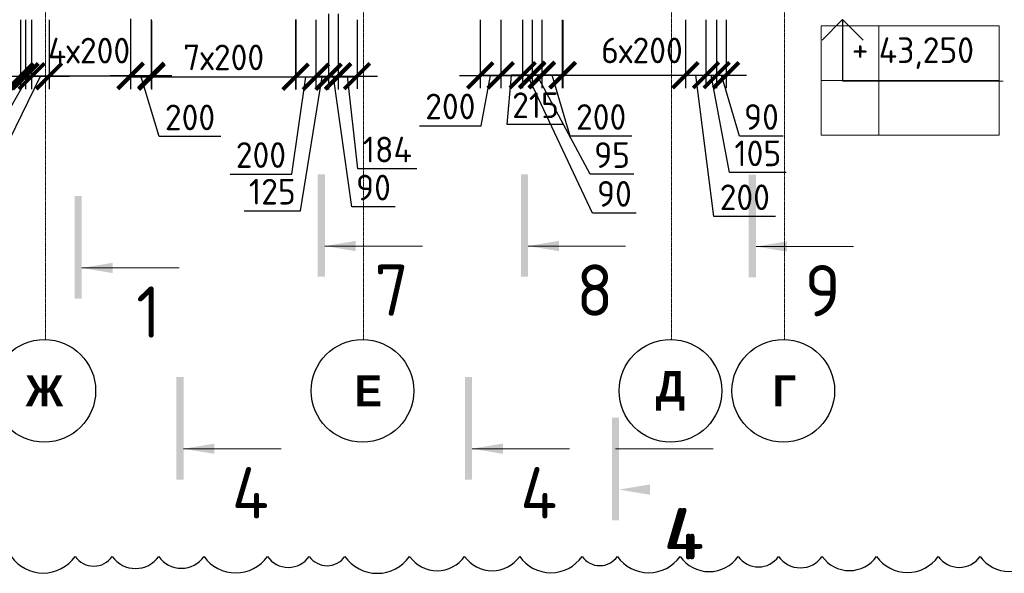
# Model space of a CAD drawing. Header units: millimetres. Extents: x 247266 to 730847, y -636031 to 10052.
# Tile 106 of 256: x 533366 to 542960, y -314360 to -308966. Entities that reach past the tile are written whole.
import ezdxf

# ---------------------------------------------------------------- set-up
doc = ezdxf.new("R2010")
doc.units = ezdxf.units.MM
doc.linetypes.add('______5', pattern=[1100, 800, -100, 100, -100])
doc.linetypes.add('осевая', pattern=[50.8, 31.75, -6.35, 6.35, -6.35])
for name, color, linetype, lineweight in [('RAZMER', 7, 'Continuous', 15), ('АС-Таблицы', 7, 'Continuous', 20), ('Оси', 7, '______5', 18), ('отметки', 7, 'Continuous', 18), ('Узлы', 7, 'Continuous', 0)]:
    doc.layers.add(name, color=color, linetype=linetype, lineweight=lineweight)
doc.layers.add('Исправления', color=1, linetype='Continuous')
doc.layers.add('РАЗМЕРЫ', color=7, linetype='Continuous')
doc.styles.add('Century Gothic', font='GOTHIC.TTF')
doc.styles.add('GOST-2.304_Type-B', font='GOST_Common.ttf')
doc.styles.add('ГОСТ', font='GOST_Common.ttf')
doc.dimstyles.new('СПДС', dxfattribs={"dimscale": 100, "dimtxt": 2.5, "dimasz": 2.5, "dimexe": 1.25, "dimexo": 0, "dimtad": 1, "dimdec": 0, "dimtxsty": 'GOST-2.304_Type-B', "dimblk": 'ARCHTICK', "dimcen": 2.5, "dimdle": 2, "dimadec": 0, "dimazin": 2, "dimtfac": 0.75, "dimtdec": 0, "dimtmove": 1, "dimatfit": 3, "dimfxl": 1, "dimtolj": 1, "dimarcsym": 1})

# ---------------------------------------------------------------- blocks, each defined once
blk = doc.blocks.new('NSY101')
at = {"color": 0, "linetype": 'ByBlock', "lineweight": -2}
blk.add_circle((0, 0), 50, dxfattribs=at)
blk = doc.blocks.new('*T3086')
at = {"layer": 'DEFPOINTS', "color": 8, "linetype": 'ByBlock', "lineweight": 0}
for p, q in [((0, 1066.7), (1734.3, 1066.7)), ((0, 0), (0, 1066.7)), ((561.2, 0), (561.2, 1066.7)), ((1734.3, 0), (1734.3, 1066.7)), ((0, 533.3), (1734.3, 533.3)), ((0, 0), (1734.3, 0))]:
    blk.add_line(p, q, dxfattribs=at)
at = {"layer": 'АС-Таблицы', "color": 0, "char_height": 250, "style": 'ГОСТ'}
for s, insert, width, attachment_point in [('43,250', (561.2, 800), 1173.087, 4), ('+', (461.2, 966.7), 361.223, 3)]:
    blk.add_mtext(s, dxfattribs=dict(at, insert=insert, width=width, attachment_point=attachment_point))
blk = doc.blocks.new('_ArchTick')
at = {"color": 0, "linetype": 'ByBlock', "const_width": 0.15}
blk.add_lwpolyline([(-0.5, -0.5), (0.5, 0.5)], dxfattribs=at)
blk = doc.blocks.new('*D3412')
at = {"layer": 'DEFPOINTS', "color": 0, "ltscale": 100}
for p in [(533373.1, -308968.5), (533422.9, -308968.7), (533422.9, -309516.5)]:
    blk.add_point(p, dxfattribs=at)
at = {"layer": 'РАЗМЕРЫ', "color": 0, "lineweight": -2}
for p, q in [((533373.1, -308968.5), (533373.1, -309641.5)), ((533422.9, -308968.7), (533422.9, -309641.5)), ((533072.6, -309927.5), (533398, -309516.5)), ((533173.1, -309516.5), (533622.9, -309516.5)), ((532647.3, -309927.5), (533072.6, -309927.5))]:
    blk.add_line(p, q, dxfattribs=at)
at = {"layer": 'РАЗМЕРЫ', "color": 0, "lineweight": -2, "ltscale": 100, "xscale": 250, "yscale": 250, "zscale": 250}
blk.add_blockref('_ArchTick', (533373.1, -309516.5), dxfattribs=at)
at = {"layer": 'РАЗМЕРЫ', "color": 0, "lineweight": -2, "ltscale": 100, "xscale": 250, "yscale": 250, "zscale": 250, "rotation": 180}
blk.add_blockref('_ArchTick', (533422.9, -309516.5), dxfattribs=at)
at = {"layer": 'РАЗМЕРЫ', "color": 0, "ltscale": 100, "insert": (532859.9, -309739.9), "char_height": 250, "attachment_point": 5, "style": 'GOST-2.304_Type-B'}
blk.add_mtext('\\A1;50', dxfattribs=at)
blk = doc.blocks.new('*D3413')
at = {"layer": 'DEFPOINTS', "color": 0, "ltscale": 100}
for p in [(533422.9, -308968.7), (533483, -308967.8), (533483, -309516.5)]:
    blk.add_point(p, dxfattribs=at)
at = {"layer": 'РАЗМЕРЫ', "color": 0, "lineweight": -2}
for p, q in [((533422.9, -308968.7), (533422.9, -309641.5)), ((533483, -308967.8), (533483, -309641.5)), ((532979.6, -310340.7), (533452.9, -309516.5)), ((533222.9, -309516.5), (533683, -309516.5)), ((532554.3, -310340.7), (532979.6, -310340.7))]:
    blk.add_line(p, q, dxfattribs=at)
at = {"layer": 'РАЗМЕРЫ', "color": 0, "lineweight": -2, "ltscale": 100, "xscale": 250, "yscale": 250, "zscale": 250}
blk.add_blockref('_ArchTick', (533422.9, -309516.5), dxfattribs=at)
at = {"layer": 'РАЗМЕРЫ', "color": 0, "lineweight": -2, "ltscale": 100, "xscale": 250, "yscale": 250, "zscale": 250, "rotation": 180}
blk.add_blockref('_ArchTick', (533483, -309516.5), dxfattribs=at)
at = {"layer": 'РАЗМЕРЫ', "color": 0, "ltscale": 100, "insert": (532766.9, -310153.1), "char_height": 250, "attachment_point": 5, "style": 'GOST-2.304_Type-B'}
blk.add_mtext('\\A1;60', dxfattribs=at)
blk = doc.blocks.new('*D3414')
at = {"layer": 'DEFPOINTS', "color": 0, "ltscale": 100}
for p in [(533483, -308968.5), (533653, -308967.8), (533653, -309516.5)]:
    blk.add_point(p, dxfattribs=at)
at = {"layer": 'РАЗМЕРЫ', "color": 0, "lineweight": -2}
for p, q in [((533483, -308968.5), (533483, -309641.5)), ((533653, -308967.8), (533653, -309641.5)), ((532860.9, -310968.8), (533568, -309516.5)), ((533283, -309516.5), (533853, -309516.5)), ((532310.5, -310968.8), (532860.9, -310968.8))]:
    blk.add_line(p, q, dxfattribs=at)
at = {"layer": 'РАЗМЕРЫ', "color": 0, "lineweight": -2, "ltscale": 100, "xscale": 250, "yscale": 250, "zscale": 250, "rotation": 180}
blk.add_blockref('_ArchTick', (533483, -309516.5), dxfattribs=at)
at = {"layer": 'РАЗМЕРЫ', "color": 0, "lineweight": -2, "ltscale": 100, "xscale": 250, "yscale": 250, "zscale": 250}
blk.add_blockref('_ArchTick', (533653, -309516.5), dxfattribs=at)
at = {"layer": 'РАЗМЕРЫ', "color": 0, "ltscale": 100, "insert": (532585.7, -310781), "char_height": 250, "attachment_point": 5, "style": 'GOST-2.304_Type-B'}
blk.add_mtext('\\A1;170', dxfattribs=at)
blk = doc.blocks.new('*D3415')
at = {"layer": 'DEFPOINTS', "color": 0, "ltscale": 100}
for p in [(533653, -308968.5), (534447.6, -308958.7), (533653, -309516.5)]:
    blk.add_point(p, dxfattribs=at)
at = {"layer": 'РАЗМЕРЫ', "color": 0, "lineweight": -2}
for p, q in [((533653, -308968.5), (533653, -309641.5)), ((534447.6, -308958.7), (534447.6, -309641.5)), ((534647.6, -309516.5), (533453, -309516.5))]:
    blk.add_line(p, q, dxfattribs=at)
at = {"layer": 'РАЗМЕРЫ', "color": 0, "lineweight": -2, "ltscale": 100, "xscale": 250, "yscale": 250, "zscale": 250, "rotation": 180}
blk.add_blockref('_ArchTick', (533653, -309516.5), dxfattribs=at)
at = {"layer": 'РАЗМЕРЫ', "color": 0, "lineweight": -2, "ltscale": 100, "xscale": 250, "yscale": 250, "zscale": 250}
blk.add_blockref('_ArchTick', (534447.6, -309516.5), dxfattribs=at)
at = {"layer": 'РАЗМЕРЫ', "color": 0, "ltscale": 100, "insert": (534041.9, -309267.3), "char_height": 250, "attachment_point": 5, "style": 'GOST-2.304_Type-B'}
blk.add_mtext('\\A1;4х200', dxfattribs=at)
blk = doc.blocks.new('*D3416')
at = {"layer": 'DEFPOINTS', "color": 0, "ltscale": 100}
for p in [(534447.6, -308963.6), (534647.6, -308962.9), (534447.6, -309511.6)]:
    blk.add_point(p, dxfattribs=at)
at = {"layer": 'РАЗМЕРЫ', "color": 0, "lineweight": -2}
for p, q in [((534447.6, -308963.6), (534447.6, -309636.6)), ((534647.6, -308962.9), (534647.6, -309636.6)), ((534847.6, -309511.6), (534247.6, -309511.6)), ((534725.8, -310105.7), (534547.6, -309511.6)), ((535326.3, -310105.7), (534725.8, -310105.7))]:
    blk.add_line(p, q, dxfattribs=at)
at = {"layer": 'РАЗМЕРЫ', "color": 0, "lineweight": -2, "ltscale": 100, "xscale": 250, "yscale": 250, "zscale": 250, "rotation": 180}
blk.add_blockref('_ArchTick', (534447.6, -309511.6), dxfattribs=at)
at = {"layer": 'РАЗМЕРЫ', "color": 0, "lineweight": -2, "ltscale": 100, "xscale": 250, "yscale": 250, "zscale": 250}
blk.add_blockref('_ArchTick', (534647.6, -309511.6), dxfattribs=at)
at = {"layer": 'РАЗМЕРЫ', "color": 0, "ltscale": 100, "insert": (535026, -309918.1), "char_height": 250, "attachment_point": 5, "style": 'GOST-2.304_Type-B'}
blk.add_mtext('\\A1;200', dxfattribs=at)
blk = doc.blocks.new('*D3417')
at = {"layer": 'DEFPOINTS', "color": 0, "ltscale": 100}
for p in [(534651.8, -308978.4), (536055.4, -308963.4), (536055.4, -309521.4)]:
    blk.add_point(p, dxfattribs=at)
at = {"layer": 'РАЗМЕРЫ', "color": 0, "lineweight": -2}
for p, q in [((534651.8, -308978.4), (534651.8, -309646.4)), ((536055.4, -308963.4), (536055.4, -309646.4)), ((534451.8, -309521.4), (536255.4, -309521.4))]:
    blk.add_line(p, q, dxfattribs=at)
at = {"layer": 'РАЗМЕРЫ', "color": 0, "lineweight": -2, "ltscale": 100, "xscale": 250, "yscale": 250, "zscale": 250, "rotation": 180}
blk.add_blockref('_ArchTick', (534651.8, -309521.4), dxfattribs=at)
at = {"layer": 'РАЗМЕРЫ', "color": 0, "lineweight": -2, "ltscale": 100, "xscale": 250, "yscale": 250, "zscale": 250}
blk.add_blockref('_ArchTick', (536055.4, -309521.4), dxfattribs=at)
at = {"layer": 'РАЗМЕРЫ', "color": 0, "ltscale": 100, "insert": (535353.6, -309333.5), "char_height": 250, "attachment_point": 5, "style": 'GOST-2.304_Type-B'}
blk.add_mtext('\\A1;7х200', dxfattribs=at)
blk = doc.blocks.new('*D3418')
at = {"layer": 'DEFPOINTS', "color": 0, "ltscale": 100}
for p in [(536053, -308967.8), (536253, -308967.8), (536253, -309521.4)]:
    blk.add_point(p, dxfattribs=at)
at = {"layer": 'РАЗМЕРЫ', "color": 0, "lineweight": -2}
for p, q in [((536053, -308967.8), (536053, -309646.4)), ((536253, -308967.8), (536253, -309646.4)), ((535853, -309521.4), (536453, -309521.4)), ((536017.4, -310472.4), (536153, -309521.4)), ((535416.9, -310472.4), (536017.4, -310472.4))]:
    blk.add_line(p, q, dxfattribs=at)
at = {"layer": 'РАЗМЕРЫ', "color": 0, "lineweight": -2, "ltscale": 100, "xscale": 250, "yscale": 250, "zscale": 250, "rotation": 180}
blk.add_blockref('_ArchTick', (536053, -309521.4), dxfattribs=at)
at = {"layer": 'РАЗМЕРЫ', "color": 0, "lineweight": -2, "ltscale": 100, "xscale": 250, "yscale": 250, "zscale": 250}
blk.add_blockref('_ArchTick', (536253, -309521.4), dxfattribs=at)
at = {"layer": 'РАЗМЕРЫ', "color": 0, "ltscale": 100, "insert": (535717.1, -310284.8), "char_height": 250, "attachment_point": 5, "style": 'GOST-2.304_Type-B'}
blk.add_mtext('\\A1;200', dxfattribs=at)
blk = doc.blocks.new('*D3419')
at = {"layer": 'DEFPOINTS', "color": 0, "ltscale": 100}
for p in [(536253, -308967.8), (536376.7, -308968.1), (536376.7, -309521.4)]:
    blk.add_point(p, dxfattribs=at)
at = {"layer": 'РАЗМЕРЫ', "color": 0, "lineweight": -2}
for p, q in [((536253, -308967.8), (536253, -309646.4)), ((536376.7, -308968.1), (536376.7, -309646.4)), ((536053, -309521.4), (536576.7, -309521.4)), ((536103.2, -310829.5), (536314.8, -309521.4)), ((535552.8, -310829.5), (536103.2, -310829.5))]:
    blk.add_line(p, q, dxfattribs=at)
at = {"layer": 'РАЗМЕРЫ', "color": 0, "lineweight": -2, "ltscale": 100, "xscale": 250, "yscale": 250, "zscale": 250}
blk.add_blockref('_ArchTick', (536253, -309521.4), dxfattribs=at)
at = {"layer": 'РАЗМЕРЫ', "color": 0, "lineweight": -2, "ltscale": 100, "xscale": 250, "yscale": 250, "zscale": 250, "rotation": 180}
blk.add_blockref('_ArchTick', (536376.7, -309521.4), dxfattribs=at)
at = {"layer": 'РАЗМЕРЫ', "color": 0, "ltscale": 100, "insert": (535828, -310641.9), "char_height": 250, "attachment_point": 5, "style": 'GOST-2.304_Type-B'}
blk.add_mtext('\\A1;125', dxfattribs=at)
blk = doc.blocks.new('*D3420')
at = {"layer": 'DEFPOINTS', "color": 0, "ltscale": 100}
for p in [(536376.7, -308907.8), (536469, -308907.8), (536469, -309521.4)]:
    blk.add_point(p, dxfattribs=at)
at = {"layer": 'РАЗМЕРЫ', "color": 0, "lineweight": -2}
for p, q in [((536376.7, -308907.8), (536376.7, -309646.4)), ((536469, -308907.8), (536469, -309646.4)), ((536176.7, -309521.4), (536669, -309521.4)), ((536601, -310789.2), (536422.8, -309521.4)), ((537026.3, -310789.2), (536601, -310789.2))]:
    blk.add_line(p, q, dxfattribs=at)
at = {"layer": 'РАЗМЕРЫ', "color": 0, "lineweight": -2, "ltscale": 100, "xscale": 250, "yscale": 250, "zscale": 250}
blk.add_blockref('_ArchTick', (536376.7, -309521.4), dxfattribs=at)
at = {"layer": 'РАЗМЕРЫ', "color": 0, "lineweight": -2, "ltscale": 100, "xscale": 250, "yscale": 250, "zscale": 250, "rotation": 180}
blk.add_blockref('_ArchTick', (536469, -309521.4), dxfattribs=at)
at = {"layer": 'РАЗМЕРЫ', "color": 0, "ltscale": 100, "insert": (536813.6, -310601.6), "char_height": 250, "attachment_point": 5, "style": 'GOST-2.304_Type-B'}
blk.add_mtext('\\A1;90', dxfattribs=at)
blk = doc.blocks.new('*D3421')
at = {"layer": 'DEFPOINTS', "color": 0, "ltscale": 100}
for p in [(536469, -308968.5), (536653, -308967.8), (536653, -309516.1)]:
    blk.add_point(p, dxfattribs=at)
at = {"layer": 'РАЗМЕРЫ', "color": 0, "lineweight": -2}
for p, q in [((536469, -308968.5), (536469, -309641.1)), ((536653, -308967.8), (536653, -309641.1)), ((536269, -309516.1), (536853, -309516.1)), ((536660.6, -310418.7), (536561, -309516.1)), ((537236.1, -310418.7), (536660.6, -310418.7))]:
    blk.add_line(p, q, dxfattribs=at)
at = {"layer": 'РАЗМЕРЫ', "color": 0, "lineweight": -2, "ltscale": 100, "xscale": 250, "yscale": 250, "zscale": 250, "rotation": 180}
blk.add_blockref('_ArchTick', (536469, -309516.1), dxfattribs=at)
at = {"layer": 'РАЗМЕРЫ', "color": 0, "lineweight": -2, "ltscale": 100, "xscale": 250, "yscale": 250, "zscale": 250}
blk.add_blockref('_ArchTick', (536653, -309516.1), dxfattribs=at)
at = {"layer": 'РАЗМЕРЫ', "color": 0, "ltscale": 100, "insert": (536948.3, -310231.2), "char_height": 250, "attachment_point": 5, "style": 'GOST-2.304_Type-B'}
blk.add_mtext('\\A1;184', dxfattribs=at)
blk = doc.blocks.new('*D3422')
at = {"layer": 'DEFPOINTS', "color": 0, "ltscale": 100}
for p in [(537853, -308967.8), (538053, -308967.8), (538053, -309509.8)]:
    blk.add_point(p, dxfattribs=at)
at = {"layer": 'РАЗМЕРЫ', "color": 0, "lineweight": -2}
for p, q in [((537853, -308967.8), (537853, -309634.8)), ((538053, -308967.8), (538053, -309634.8)), ((537653, -309509.8), (538253, -309509.8)), ((537862.6, -309999), (537953, -309509.8)), ((537262.1, -309999), (537862.6, -309999))]:
    blk.add_line(p, q, dxfattribs=at)
at = {"layer": 'РАЗМЕРЫ', "color": 0, "lineweight": -2, "ltscale": 100, "xscale": 250, "yscale": 250, "zscale": 250, "rotation": 180}
blk.add_blockref('_ArchTick', (537853, -309509.8), dxfattribs=at)
at = {"layer": 'РАЗМЕРЫ', "color": 0, "lineweight": -2, "ltscale": 100, "xscale": 250, "yscale": 250, "zscale": 250}
blk.add_blockref('_ArchTick', (538053, -309509.8), dxfattribs=at)
at = {"layer": 'РАЗМЕРЫ', "color": 0, "ltscale": 100, "insert": (537562.3, -309811.4), "char_height": 250, "attachment_point": 5, "style": 'GOST-2.304_Type-B'}
blk.add_mtext('\\A1;200', dxfattribs=at)
blk = doc.blocks.new('*D3423')
at = {"layer": 'DEFPOINTS', "color": 0, "ltscale": 100}
for p in [(538053, -308968.5), (538266.7, -308968.1), (538266.7, -309507.8)]:
    blk.add_point(p, dxfattribs=at)
at = {"layer": 'РАЗМЕРЫ', "color": 0, "lineweight": -2}
for p, q in [((538053, -308968.5), (538053, -309632.8)), ((538266.7, -308968.1), (538266.7, -309632.8)), ((537853, -309507.8), (538466.7, -309507.8)), ((538117.3, -309987.1), (538159.8, -309507.8)), ((538667.7, -309987.1), (538117.3, -309987.1))]:
    blk.add_line(p, q, dxfattribs=at)
at = {"layer": 'РАЗМЕРЫ', "color": 0, "lineweight": -2, "ltscale": 100, "xscale": 250, "yscale": 250, "zscale": 250, "rotation": 180}
blk.add_blockref('_ArchTick', (538053, -309507.8), dxfattribs=at)
at = {"layer": 'РАЗМЕРЫ', "color": 0, "lineweight": -2, "ltscale": 100, "xscale": 250, "yscale": 250, "zscale": 250}
blk.add_blockref('_ArchTick', (538266.7, -309507.8), dxfattribs=at)
at = {"layer": 'РАЗМЕРЫ', "color": 0, "ltscale": 100, "insert": (538392.5, -309799.5), "char_height": 250, "attachment_point": 5, "style": 'GOST-2.304_Type-B'}
blk.add_mtext('\\A1;215', dxfattribs=at)
blk = doc.blocks.new('*D3424')
at = {"layer": 'DEFPOINTS', "color": 0, "ltscale": 100}
for p in [(538266.7, -308968.5), (538359, -308968.1), (538359, -309507.8)]:
    blk.add_point(p, dxfattribs=at)
at = {"layer": 'РАЗМЕРЫ', "color": 0, "lineweight": -2}
for p, q in [((538266.7, -308968.5), (538266.7, -309632.8)), ((538359, -308968.1), (538359, -309632.8)), ((538066.7, -309507.8), (538559, -309507.8)), ((538948.4, -310850.5), (538312.8, -309507.8)), ((539373.7, -310850.5), (538948.4, -310850.5))]:
    blk.add_line(p, q, dxfattribs=at)
at = {"layer": 'РАЗМЕРЫ', "color": 0, "lineweight": -2, "ltscale": 100, "xscale": 250, "yscale": 250, "zscale": 250}
blk.add_blockref('_ArchTick', (538266.7, -309507.8), dxfattribs=at)
at = {"layer": 'РАЗМЕРЫ', "color": 0, "lineweight": -2, "ltscale": 100, "xscale": 250, "yscale": 250, "zscale": 250, "rotation": 180}
blk.add_blockref('_ArchTick', (538359, -309507.8), dxfattribs=at)
at = {"layer": 'РАЗМЕРЫ', "color": 0, "ltscale": 100, "insert": (539161, -310662.9), "char_height": 250, "attachment_point": 5, "style": 'GOST-2.304_Type-B'}
blk.add_mtext('\\A1;90', dxfattribs=at)
blk = doc.blocks.new('*D3425')
at = {"layer": 'DEFPOINTS', "color": 0, "ltscale": 100}
for p in [(538359, -308968.1), (538453, -308967.8), (538453, -309502.3)]:
    blk.add_point(p, dxfattribs=at)
at = {"layer": 'РАЗМЕРЫ', "color": 0, "lineweight": -2}
for p, q in [((538359, -308968.1), (538359, -309627.3)), ((538453, -308967.8), (538453, -309627.3)), ((538159, -309502.3), (538653, -309502.3)), ((538925.5, -310472.6), (538406, -309502.3)), ((539350.8, -310472.6), (538925.5, -310472.6))]:
    blk.add_line(p, q, dxfattribs=at)
at = {"layer": 'РАЗМЕРЫ', "color": 0, "lineweight": -2, "ltscale": 100, "xscale": 250, "yscale": 250, "zscale": 250}
blk.add_blockref('_ArchTick', (538359, -309502.3), dxfattribs=at)
at = {"layer": 'РАЗМЕРЫ', "color": 0, "lineweight": -2, "ltscale": 100, "xscale": 250, "yscale": 250, "zscale": 250, "rotation": 180}
blk.add_blockref('_ArchTick', (538453, -309502.3), dxfattribs=at)
at = {"layer": 'РАЗМЕРЫ', "color": 0, "ltscale": 100, "insert": (539138.1, -310285), "char_height": 250, "attachment_point": 5, "style": 'GOST-2.304_Type-B'}
blk.add_mtext('\\A1;95', dxfattribs=at)
blk = doc.blocks.new('*D3426')
at = {"layer": 'DEFPOINTS', "color": 0, "ltscale": 100}
for p in [(538453, -308968.5), (538653, -308967.8), (538653, -309507.5)]:
    blk.add_point(p, dxfattribs=at)
at = {"layer": 'РАЗМЕРЫ', "color": 0, "lineweight": -2}
for p, q in [((538453, -308968.5), (538453, -309632.5)), ((538653, -308967.8), (538653, -309632.5)), ((538253, -309507.5), (538853, -309507.5)), ((538731.2, -310101.6), (538553, -309507.5)), ((539331.7, -310101.6), (538731.2, -310101.6))]:
    blk.add_line(p, q, dxfattribs=at)
at = {"layer": 'РАЗМЕРЫ', "color": 0, "lineweight": -2, "ltscale": 100, "xscale": 250, "yscale": 250, "zscale": 250, "rotation": 180}
blk.add_blockref('_ArchTick', (538453, -309507.5), dxfattribs=at)
at = {"layer": 'РАЗМЕРЫ', "color": 0, "lineweight": -2, "ltscale": 100, "xscale": 250, "yscale": 250, "zscale": 250}
blk.add_blockref('_ArchTick', (538653, -309507.5), dxfattribs=at)
at = {"layer": 'РАЗМЕРЫ', "color": 0, "ltscale": 100, "insert": (539031.5, -309914), "char_height": 250, "attachment_point": 5, "style": 'GOST-2.304_Type-B'}
blk.add_mtext('\\A1;200', dxfattribs=at)
blk = doc.blocks.new('*D3427')
at = {"layer": 'DEFPOINTS', "color": 0, "ltscale": 100}
for p in [(538659.5, -308970.4), (539853, -308967.8), (539853, -309507.5)]:
    blk.add_point(p, dxfattribs=at)
at = {"layer": 'РАЗМЕРЫ', "color": 0, "lineweight": -2}
for p, q in [((538659.5, -308970.4), (538659.5, -309632.5)), ((539853, -308967.8), (539853, -309632.5)), ((538459.5, -309507.5), (540053, -309507.5))]:
    blk.add_line(p, q, dxfattribs=at)
at = {"layer": 'РАЗМЕРЫ', "color": 0, "lineweight": -2, "ltscale": 100, "xscale": 250, "yscale": 250, "zscale": 250, "rotation": 180}
blk.add_blockref('_ArchTick', (538659.5, -309507.5), dxfattribs=at)
at = {"layer": 'РАЗМЕРЫ', "color": 0, "lineweight": -2, "ltscale": 100, "xscale": 250, "yscale": 250, "zscale": 250}
blk.add_blockref('_ArchTick', (539853, -309507.5), dxfattribs=at)
at = {"layer": 'РАЗМЕРЫ', "color": 0, "ltscale": 100, "insert": (539429.4, -309265.5), "char_height": 250, "attachment_point": 5, "style": 'GOST-2.304_Type-B'}
blk.add_mtext('\\A1;6х200', dxfattribs=at)
blk = doc.blocks.new('*D3428')
at = {"layer": 'DEFPOINTS', "color": 0, "ltscale": 100}
for p in [(539853, -308967.8), (540053, -308967.8), (540053, -309507.5)]:
    blk.add_point(p, dxfattribs=at)
at = {"layer": 'РАЗМЕРЫ', "color": 0, "lineweight": -2}
for p, q in [((539853, -308967.8), (539853, -309632.5)), ((540053, -308967.8), (540053, -309632.5)), ((539653, -309507.5), (540253, -309507.5)), ((540131.1, -310883.9), (539953, -309507.5)), ((540731.6, -310883.9), (540131.1, -310883.9))]:
    blk.add_line(p, q, dxfattribs=at)
at = {"layer": 'РАЗМЕРЫ', "color": 0, "lineweight": -2, "ltscale": 100, "xscale": 250, "yscale": 250, "zscale": 250, "rotation": 180}
blk.add_blockref('_ArchTick', (539853, -309507.5), dxfattribs=at)
at = {"layer": 'РАЗМЕРЫ', "color": 0, "lineweight": -2, "ltscale": 100, "xscale": 250, "yscale": 250, "zscale": 250}
blk.add_blockref('_ArchTick', (540053, -309507.5), dxfattribs=at)
at = {"layer": 'РАЗМЕРЫ', "color": 0, "ltscale": 100, "insert": (540431.4, -310696.3), "char_height": 250, "attachment_point": 5, "style": 'GOST-2.304_Type-B'}
blk.add_mtext('\\A1;200', dxfattribs=at)
blk = doc.blocks.new('*D3429')
at = {"layer": 'DEFPOINTS', "color": 0, "ltscale": 100}
for p in [(540053, -308967.8), (540156.7, -308968.1), (540156.7, -309507.5)]:
    blk.add_point(p, dxfattribs=at)
at = {"layer": 'РАЗМЕРЫ', "color": 0, "lineweight": -2}
for p, q in [((540053, -308967.8), (540053, -309632.5)), ((540156.7, -308968.1), (540156.7, -309632.5)), ((539853, -309507.5), (540356.7, -309507.5)), ((540283, -310455.9), (540104.8, -309507.5)), ((540833.4, -310455.9), (540283, -310455.9))]:
    blk.add_line(p, q, dxfattribs=at)
at = {"layer": 'РАЗМЕРЫ', "color": 0, "lineweight": -2, "ltscale": 100, "xscale": 250, "yscale": 250, "zscale": 250}
blk.add_blockref('_ArchTick', (540053, -309507.5), dxfattribs=at)
at = {"layer": 'РАЗМЕРЫ', "color": 0, "lineweight": -2, "ltscale": 100, "xscale": 250, "yscale": 250, "zscale": 250, "rotation": 180}
blk.add_blockref('_ArchTick', (540156.7, -309507.5), dxfattribs=at)
at = {"layer": 'РАЗМЕРЫ', "color": 0, "ltscale": 100, "insert": (540558.2, -310268.3), "char_height": 250, "attachment_point": 5, "style": 'GOST-2.304_Type-B'}
blk.add_mtext('\\A1;105', dxfattribs=at)
blk = doc.blocks.new('*D3430')
at = {"layer": 'DEFPOINTS', "color": 0, "ltscale": 100}
for p in [(540156.7, -308968.1), (540249, -308968.1), (540249, -309507.5)]:
    blk.add_point(p, dxfattribs=at)
at = {"layer": 'РАЗМЕРЫ', "color": 0, "lineweight": -2}
for p, q in [((540156.7, -308968.1), (540156.7, -309632.5)), ((540249, -308968.1), (540249, -309632.5)), ((539956.7, -309507.5), (540449, -309507.5)), ((540381.1, -310101.6), (540202.8, -309507.5)), ((540806.4, -310101.6), (540381.1, -310101.6))]:
    blk.add_line(p, q, dxfattribs=at)
at = {"layer": 'РАЗМЕРЫ', "color": 0, "lineweight": -2, "ltscale": 100, "xscale": 250, "yscale": 250, "zscale": 250}
blk.add_blockref('_ArchTick', (540156.7, -309507.5), dxfattribs=at)
at = {"layer": 'РАЗМЕРЫ', "color": 0, "lineweight": -2, "ltscale": 100, "xscale": 250, "yscale": 250, "zscale": 250, "rotation": 180}
blk.add_blockref('_ArchTick', (540249, -309507.5), dxfattribs=at)
at = {"layer": 'РАЗМЕРЫ', "color": 0, "ltscale": 100, "insert": (540593.7, -309914), "char_height": 250, "attachment_point": 5, "style": 'GOST-2.304_Type-B'}
blk.add_mtext('\\A1;90', dxfattribs=at)

msp = doc.modelspace()

# ---------------------------------------------------------------- linework, layer by layer
at = {"layer": 'RAZMER', "ltscale": 100}
for p, q in [((541386.15, -309563.68), (542948.65, -309563.68)), ((541386.15, -309563.68), (542948.65, -309563.68)), ((541386.15, -309566.32), (542948.65, -309566.32))]:
    msp.add_line(p, q, dxfattribs=at)
at = {"layer": 'Исправления'}
msp.add_lwpolyline([(533284.14, -314195.61, 0.5205671), (533906.19, -314195.61, 0.5205671), (534268.78, -314195.61, 0.5205671), (534721.4, -314195.61, 0.5205671), (535162.72, -314195.61, 0.5205671), (535780.03, -314195.61, 0.5205671), (536187.75, -314195.61, 0.5205671), (536535.17, -314195.61, 0.5205671), (537165.73, -314195.61, 0.5205671), (537701.89, -314195.61, 0.5205671), (538237.88, -314195.61, 0.5205671), (538846.21, -314195.61, 0.5205671), (539189.86, -314195.61, 0.5205671), (539800.5, -314195.61, 0.5205671), (540368.15, -314195.61, 0.5205671), (540760.12, -314195.61, 0.5205671), (541185.39, -314195.61, 0.5205671), (541715.03, -314195.61, 0.5205671), (542315.94, -314195.61, 0.5205671), (542724.96, -314195.61, 0.5205671), (543285.64, -314195.61, 0.5205671)], format="xyb", dxfattribs=at)
at = {"layer": 'Оси', "linetype": 'осевая', "lineweight": 0, "ltscale": 0.3, "transparency": 33554687}
for p, q in [((533616.71, -312078.57), (533616.71, -303756.59)), ((536716.71, -312078.57), (536716.71, -303756.59)), ((540816.71, -312078.57), (540816.71, -303756.59)), ((539716.71, -312078.57), (539716.71, -306764.55))]:
    msp.add_line(p, q, dxfattribs=at)
at = {"layer": 'отметки', "linetype": 'Continuous', "lineweight": 25, "ltscale": 100}
msp.add_line((541384.62, -308964.55), (541384.62, -309564.55), dxfattribs=at)
msp.add_lwpolyline([(541184.62, -309164.55), (541384.62, -308964.55), (541584.62, -309164.55)], dxfattribs=at)
at = {"layer": 'Узлы', "linetype": 'Continuous', "lineweight": 0}
for p, q in [((536340.91, -311171.16, 200), (537290.91, -311171.16, 200)), ((538320.18, -311171.16, 200), (539270.18, -311171.16, 200)), ((540540.63, -311176.03, 200), (541490.63, -311176.03, 200)), ((533971.07, -311384.74, 200), (534921.07, -311384.74, 200)), ((534963.62, -313146.19, 200), (535913.62, -313146.19, 200)), ((537773.93, -313146.19, 200), (538723.93, -313146.19, 200)), ((539171.92, -313146.19, 200), (540121.92, -313146.19, 200))]:
    msp.add_line(p, q, dxfattribs=at)
at = {"layer": 'Узлы', "linetype": 'Continuous', "lineweight": 0, "const_width": 70, "elevation": 200}
for points in [[(536305.91, -311471.16), (536305.91, -310471.16)], [(538285.18, -311471.16), (538285.18, -310471.16)], [(540505.63, -311476.03), (540505.63, -310476.03)], [(533936.07, -311684.74), (533936.07, -310684.74)], [(534928.62, -313446.19), (534928.62, -312446.19)], [(537738.93, -313446.19), (537738.93, -312446.19)], [(539171.92, -313844.39), (539171.92, -312844.39)]]:
    msp.add_lwpolyline(points, dxfattribs=at)
at = {"layer": 'Узлы', "linetype": 'Continuous', "lineweight": 0}
for points in [[(536340.91, -311171.16, 200), (536641.36, -311221.44, 200), (536641.36, -311120.88, 200)], [(538320.18, -311171.16, 200), (538620.63, -311221.44, 200), (538620.63, -311120.88, 200)], [(540540.63, -311176.03, 200), (540841.08, -311226.31, 200), (540841.08, -311125.75, 200)], [(533971.07, -311384.74, 200), (534271.52, -311435.02, 200), (534271.52, -311334.46, 200)], [(534963.62, -313146.19, 200), (535264.07, -313196.47, 200), (535264.07, -313095.91, 200)], [(537773.93, -313146.19, 200), (538074.38, -313196.47, 200), (538074.38, -313095.91, 200)], [(539206.92, -313544.39, 200), (539507.37, -313594.67, 200), (539507.37, -313494.11, 200)]]:
    msp.add_solid(points, dxfattribs=at)

# ---------------------------------------------------------------- block references
msp.add_blockref('*T3086', (541175.2, -310092.05))
at = {"layer": 'Оси', "linetype": 'Continuous', "lineweight": 25, "transparency": 33554687, "xscale": 9.999999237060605, "yscale": 9.999999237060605, "zscale": 9.999999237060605, "rotation": 90.00000000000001}
for p in [(533606.61, -312582.18), (536706.61, -312582.18), (539706.61, -312582.18), (540806.61, -312582.18)]:
    msp.add_blockref('NSY101', p, dxfattribs=at)

# ---------------------------------------------------------------- texts
at = {"layer": 'Оси', "linetype": 'Continuous', "lineweight": 25, "transparency": 33554687, "char_height": 300, "attachment_point": 5, "style": 'Century Gothic'}
for s, insert, width in [('\\A1;{\\fCentury Gothic|i0|b1;\\H300.000000;\\W1.000000;\\C16;Ж}\\P', (533606.61, -312582.18), 540), ('\\A1;{\\fCentury Gothic|i0|b1;\\H300.000000;\\W1.000000;\\C16; Е}\\P', (536706.61, -312582.18), 480), ('\\A1;{\\fCentury Gothic|i0|b1;\\H300.000000;\\W1.000000;\\C16;Д}\\P', (539706.61, -312582.18), 470), ('\\A1;{\\fCentury Gothic|i0|b1;\\H300.000000;\\W1.000000;\\C16;Г}\\P', (540816.71, -312582.18), 345)]:
    msp.add_mtext(s, dxfattribs=dict(at, insert=insert, width=width))
at = {"layer": 'Узлы', "linetype": 'Continuous', "lineweight": 0, "char_height": 500, "attachment_point": 5, "style": 'GOST-2.304_Type-B'}
for s, insert in [('7', (536990.91, -311601.16, 200)), ('8', (538970.18, -311601.16, 200)), ('9', (541190.63, -311606.03, 200)), ('1', (534621.07, -311814.74, 200)), ('4', (535613.62, -313576.19, 200)), ('4', (538423.93, -313576.19, 200)), ('4', (539821.92, -313974.39, 200)), ('4', (539856.92, -313974.39, 200))]:
    msp.add_mtext_dynamic_manual_height_columns(s, width=723.8798, gutter_width=25, heights=[0], dxfattribs=dict(at, insert=insert))

# ---------------------------------------------------------------- dimensions: what is measured, and where the dimension line sits
at = {"layer": 'РАЗМЕРЫ'}
for base, p1, p2, picture, middle in [((533653, -309516.46), (533483, -308968.48), (533653, -308967.79), '*D3414', (532798.4, -310968.84)), ((533483, -309516.46), (533422.86, -308968.71), (533483, -308967.79), '*D3413', (532917.05, -310340.69)), ((533422.86, -309516.46), (533373.11, -308968.48), (533422.86, -308968.71), '*D3412', (533010.09, -309927.49)), ((536253, -309521.42), (536053, -308967.79), (536253, -308967.79), '*D3418', (535954.88, -310472.42)), ((536653, -309516.11), (536469, -308968.48), (536653, -308967.79), '*D3421', (536723.11, -310418.68)), ((538053, -309509.79), (537853, -308967.79), (538053, -308967.79), '*D3422', (537800.08, -309999)), ((540053, -309507.51), (539853, -308967.79), (540053, -308967.79), '*D3428', (540193.63, -310883.92))]:
    dim = msp.add_linear_dim(base=base, p1=p1, p2=p2, dimstyle='СПДС', dxfattribs=at)
    dim.commit()
    dim.dimension.update_dxf_attribs({"geometry": picture, "text_midpoint": middle, "dimtype": 160})
for base, p1, p2, text, picture, middle in [((533653, -309516.46), (534447.56, -308958.73), (533653, -308968.48), '4х200', '*D3415', (534041.85, -309454.94)), ((539853, -309507.51), (538659.54, -308970.38), (539853, -308967.79), '6х200', '*D3427', (539429.39, -309453.09))]:
    dim = msp.add_linear_dim(base=base, p1=p1, p2=p2, text=text, dimstyle='СПДС', dxfattribs=at)
    dim.commit()
    dim.dimension.update_dxf_attribs({"geometry": picture, "text_midpoint": middle, "dimtype": 160})
for base, p1, p2, picture, middle in [((534447.56, -309511.58), (534647.56, -308962.92), (534447.56, -308963.61), '*D3416', (534788.3, -309918.08)), ((538653, -309507.51), (538453, -308968.48), (538653, -308967.79), '*D3426', (538793.74, -309914.01))]:
    dim = msp.add_linear_dim(base=base, p1=p1, p2=p2, dimstyle='СПДС', dxfattribs=at)
    dim.commit()
    dim.dimension.update_dxf_attribs({"geometry": picture, "text_midpoint": middle})
dim = msp.add_linear_dim(base=(536055.41, -309521.42), p1=(534651.75, -308978.43), p2=(536055.41, -308963.43), text='7х200', dimstyle='СПДС', dxfattribs=at)
dim.commit()
dim.dimension.update_dxf_attribs({"geometry": '*D3417', "text_midpoint": (535353.58, -309333.55)})
for base, p1, p2, picture, middle in [((536376.66, -309521.42), (536253, -308967.79), (536376.66, -308968.14, 0), '*D3419', (536040.72, -310829.53)), ((536469, -309521.42), (536376.66, -308907.79, 0), (536469, -308907.79, 0), '*D3420', (536663.45, -310789.19)), ((538266.65, -309507.77), (538053, -308968.48), (538266.65, -308968.14, 0), '*D3423', (538179.81, -309987.09)), ((538359, -309507.77), (538266.65, -308968.48), (538359, -308968.14, 0), '*D3424', (539010.86, -310850.49)), ((538453, -309502.35), (538359, -308968.14, 0), (538453, -308967.79), '*D3425', (538987.96, -310472.64)), ((540156.66, -309507.51), (540053, -308967.79), (540156.66, -308968.14, 0), '*D3429', (540345.45, -310455.95))]:
    dim = msp.add_linear_dim(base=base, p1=p1, p2=p2, dimstyle='СПДС', override={"dimrnd": 5}, dxfattribs=at)
    dim.commit()
    dim.dimension.update_dxf_attribs({"geometry": picture, "text_midpoint": middle, "dimtype": 160})
dim = msp.add_linear_dim(base=(540249, -309507.51), p1=(540156.66, -308968.14, 0), p2=(540249, -308968.14, 0), dimstyle='СПДС', override={"dimrnd": 5}, dxfattribs=at)
dim.commit()
dim.dimension.update_dxf_attribs({"geometry": '*D3430', "text_midpoint": (540443.57, -309914.01)})

doc.saveas('drawing.dxf')
